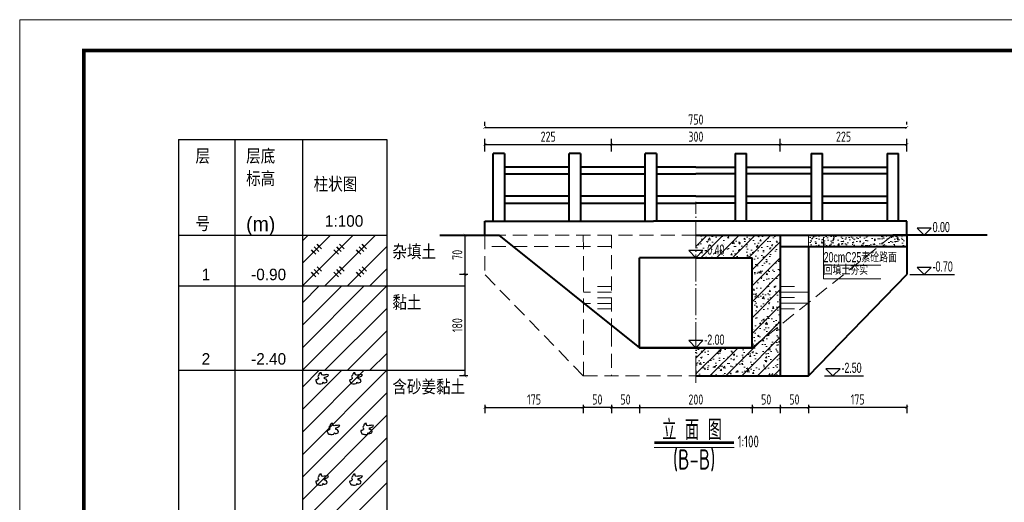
# Model space of a CAD drawing. Header units: inches. Extents: x 97745 to 142261, y 62673 to 100665.
# Tile 104 of 148: x 127744 to 129494, y 85604 to 86461. Entities that reach past the tile are written whole.
import ezdxf
from ezdxf.enums import TextEntityAlignment as Align

# ---------------------------------------------------------------- set-up
doc = ezdxf.new("R2010")
doc.units = ezdxf.units.IN
doc.header["$MEASUREMENT"] = 0
for name, pattern in [('ACAD_ISO04W100', [30, 24, -3, 0, -3]), ('DASHED', [0.75, 0.5, -0.25]), ('DASHED2', [0.375, 0.25, -0.125])]:
    doc.linetypes.add(name, pattern=pattern)
doc.layers.get('0').update_dxf_attribs({"lineweight": 15})
for name, color, linetype, lineweight in [('00、2粗实线', 1, 'Continuous', 40), ('00、4细实线', 4, 'Continuous', 18), ('00、5虚线', 2, 'DASHED', 18), ('BM1', 7, 'Continuous', 15), ('中心线', 3, 'ACAD_ISO04W100', 18), ('标注', 3, 'Continuous', 18), ('栏杆', 5, 'Continuous', 40), ('符号', 9, 'Continuous', 20), ('细线', 7, 'Continuous', 25), ('虚线1', 5, 'DASHED2', 20), ('轮廓线', 1, 'Continuous', 40)]:
    doc.layers.add(name, color=color, linetype=linetype, lineweight=lineweight)
for name, color, linetype in [('1', 7, 'Continuous'), ('6', 7, 'Continuous'), ('dim', 4, 'Continuous'), ('断面标高标注', 3, 'Continuous')]:
    doc.layers.add(name, color=color, linetype=linetype)
doc.styles.add('03、he-e', font='hztxt_e.shx', dxfattribs={"width": 0.65, "bigfont": 'hztxt.shx'})
doc.styles.add('HZTXT', font='tssdeng.shx', dxfattribs={"width": 0.75, "bigfont": 'hztxt.shx'})
doc.styles.add('三级钢', font='tssdeng.shx', dxfattribs={"width": 0.7, "height": 30, "bigfont": 'hztxt.shx'})
doc.styles.add('楷体', font='hztxt_e.shx', dxfattribs={"width": 0.7, "bigfont": 'hztxt.shx'})
doc.dimstyles.new('3', dxfattribs={"dimtxt": 25, "dimasz": 12, "dimexe": 10, "dimexo": 30, "dimgap": 5, "dimtad": 1, "dimdec": 0, "dimzin": 0, "dimdsep": 46, "dimtxsty": 'HZTXT', "dimblk": 'ARCHTICK', "dimcen": 0, "dimclrt": 7, "dimazin": 2, "dimtfac": 1, "dimtdec": 0, "dimtix": 1, "dimtmove": 2, "dimatfit": 3, "dimfxl": 250, "dimtolj": 1, "dimtzin": 0, "dimarcsym": 0})

# ---------------------------------------------------------------- blocks, each defined once
blk = doc.blocks.new('_ArchTick')
at = {"color": 0, "linetype": 'ByBlock', "const_width": 0.15}
blk.add_lwpolyline([(-0.5, -0.5), (0.5, 0.5)], dxfattribs=at)
blk = doc.blocks.new('*D1776')
at = {"color": 0, "lineweight": -2}
for p, q in [((128570.8, 86226.9), (128570.8, 86249.2)), ((128795.8, 86226.9), (128795.8, 86249.2)), ((128570.8, 86239.2), (128795.8, 86239.2))]:
    blk.add_line(p, q, dxfattribs=at)
at = {"color": 0, "lineweight": -2, "xscale": 5, "yscale": 5, "zscale": 5, "rotation": 180}
blk.add_blockref('_ArchTick', (128570.8, 86239.2), dxfattribs=at)
at = {"color": 0, "lineweight": -2, "xscale": 5, "yscale": 5, "zscale": 5}
blk.add_blockref('_ArchTick', (128795.8, 86239.2), dxfattribs=at)
at = {"color": 7, "insert": (128683.3, 86253.2), "char_height": 18, "attachment_point": 5, "style": 'HZTXT'}
blk.add_mtext('\\A1;225', dxfattribs=at)
blk = doc.blocks.new('*D1777')
at = {"color": 0, "lineweight": -2}
for p, q in [((128795.8, 86226.9), (128795.8, 86249.2)), ((129095.8, 86226.9), (129095.8, 86249.2)), ((128795.8, 86239.2), (129095.8, 86239.2))]:
    blk.add_line(p, q, dxfattribs=at)
at = {"color": 0, "lineweight": -2, "xscale": 5, "yscale": 5, "zscale": 5, "rotation": 180}
blk.add_blockref('_ArchTick', (128795.8, 86239.2), dxfattribs=at)
at = {"color": 0, "lineweight": -2, "xscale": 5, "yscale": 5, "zscale": 5}
blk.add_blockref('_ArchTick', (129095.8, 86239.2), dxfattribs=at)
at = {"color": 7, "insert": (128945.8, 86253.2), "char_height": 18, "attachment_point": 5, "style": 'HZTXT'}
blk.add_mtext('\\A1;300', dxfattribs=at)
blk = doc.blocks.new('*D1778')
at = {"color": 0, "lineweight": -2}
for p, q in [((129095.8, 86226.9), (129095.8, 86249.2)), ((129320.8, 86226.9), (129320.8, 86249.2)), ((129095.8, 86239.2), (129320.8, 86239.2))]:
    blk.add_line(p, q, dxfattribs=at)
at = {"color": 0, "lineweight": -2, "xscale": 5, "yscale": 5, "zscale": 5, "rotation": 180}
blk.add_blockref('_ArchTick', (129095.8, 86239.2), dxfattribs=at)
at = {"color": 0, "lineweight": -2, "xscale": 5, "yscale": 5, "zscale": 5}
blk.add_blockref('_ArchTick', (129320.8, 86239.2), dxfattribs=at)
at = {"color": 7, "insert": (129208.3, 86253.2), "char_height": 18, "attachment_point": 5, "style": 'HZTXT'}
blk.add_mtext('\\A1;225', dxfattribs=at)
blk = doc.blocks.new('*D1779')
at = {"color": 0, "lineweight": -2}
for p, q in [((128570.8, 85776.6), (128570.8, 85762.2)), ((128570.8, 85772.2), (128745.6, 85772.2)), ((128745.6, 85776.6), (128745.6, 85762.2))]:
    blk.add_line(p, q, dxfattribs=at)
at = {"color": 0, "lineweight": -2, "xscale": 5, "yscale": 5, "zscale": 5, "rotation": 180}
blk.add_blockref('_ArchTick', (128570.8, 85772.2), dxfattribs=at)
at = {"color": 0, "lineweight": -2, "xscale": 5, "yscale": 5, "zscale": 5}
blk.add_blockref('_ArchTick', (128745.6, 85772.2), dxfattribs=at)
at = {"color": 7, "insert": (128658.2, 85786.2), "char_height": 18, "attachment_point": 5, "style": 'HZTXT'}
blk.add_mtext('\\A1;175', dxfattribs=at)
blk = doc.blocks.new('*D1780')
at = {"color": 0, "lineweight": -2}
for p, q in [((128795.7, 85776.6), (128795.7, 85762.2)), ((128795.7, 85772.2), (128845.8, 85772.2)), ((128845.8, 85776.6), (128845.8, 85762.2))]:
    blk.add_line(p, q, dxfattribs=at)
at = {"color": 0, "lineweight": -2, "xscale": 5, "yscale": 5, "zscale": 5, "rotation": 180}
blk.add_blockref('_ArchTick', (128795.7, 85772.2), dxfattribs=at)
at = {"color": 0, "lineweight": -2, "xscale": 5, "yscale": 5, "zscale": 5}
blk.add_blockref('_ArchTick', (128845.8, 85772.2), dxfattribs=at)
at = {"color": 7, "insert": (128820.7, 85786.2), "char_height": 18, "attachment_point": 5, "style": 'HZTXT'}
blk.add_mtext('\\A1;50', dxfattribs=at)
blk = doc.blocks.new('*D1781')
at = {"color": 0, "lineweight": -2}
for p, q in [((128845.8, 85776.6), (128845.8, 85762.2)), ((128845.8, 85772.2), (129045.8, 85772.2)), ((129045.8, 85776.6), (129045.8, 85762.2))]:
    blk.add_line(p, q, dxfattribs=at)
at = {"color": 0, "lineweight": -2, "xscale": 5, "yscale": 5, "zscale": 5, "rotation": 180}
blk.add_blockref('_ArchTick', (128845.8, 85772.2), dxfattribs=at)
at = {"color": 0, "lineweight": -2, "xscale": 5, "yscale": 5, "zscale": 5}
blk.add_blockref('_ArchTick', (129045.8, 85772.2), dxfattribs=at)
at = {"color": 7, "insert": (128945.8, 85786.2), "char_height": 18, "attachment_point": 5, "style": 'HZTXT'}
blk.add_mtext('\\A1;200', dxfattribs=at)
blk = doc.blocks.new('*D1782')
at = {"color": 0, "lineweight": -2}
for p, q in [((129045.8, 85776.6), (129045.8, 85762.2)), ((129045.8, 85772.2), (129095.9, 85772.2)), ((129095.9, 85776.6), (129095.9, 85762.2))]:
    blk.add_line(p, q, dxfattribs=at)
at = {"color": 0, "lineweight": -2, "xscale": 5, "yscale": 5, "zscale": 5, "rotation": 180}
blk.add_blockref('_ArchTick', (129045.8, 85772.2), dxfattribs=at)
at = {"color": 0, "lineweight": -2, "xscale": 5, "yscale": 5, "zscale": 5}
blk.add_blockref('_ArchTick', (129095.9, 85772.2), dxfattribs=at)
at = {"color": 7, "insert": (129070.8, 85786.2), "char_height": 18, "attachment_point": 5, "style": 'HZTXT'}
blk.add_mtext('\\A1;50', dxfattribs=at)
blk = doc.blocks.new('*D1786')
at = {"color": 0, "lineweight": -2}
for p, q in [((128540.8, 86008.2), (128525.7, 86008.2)), ((128535.7, 85828.2), (128535.7, 86008.2)), ((128540.8, 85828.2), (128525.7, 85828.2))]:
    blk.add_line(p, q, dxfattribs=at)
at = {"color": 0, "lineweight": -2, "xscale": 5, "yscale": 5, "zscale": 5}
for p, rotation in [((128535.7, 86008.2), 90), ((128535.7, 85828.2), 270)]:
    blk.add_blockref('_ArchTick', p, dxfattribs=dict(at, rotation=rotation))
at = {"color": 7, "insert": (128521.7, 85918.2), "char_height": 18, "attachment_point": 5, "rotation": 90, "style": 'HZTXT'}
blk.add_mtext('\\A1;180', dxfattribs=at)
blk = doc.blocks.new('*D1787')
at = {"color": 0, "lineweight": -2}
for p, q in [((128540.8, 86078.2), (128525.7, 86078.2)), ((128535.7, 86008.2), (128535.7, 86078.2)), ((128540.8, 86008.2), (128525.7, 86008.2))]:
    blk.add_line(p, q, dxfattribs=at)
at = {"color": 0, "lineweight": -2, "xscale": 5, "yscale": 5, "zscale": 5}
for p, rotation in [((128535.7, 86078.2), 90), ((128535.7, 86008.2), 270)]:
    blk.add_blockref('_ArchTick', p, dxfattribs=dict(at, rotation=rotation))
at = {"color": 7, "insert": (128521.7, 86043.2), "char_height": 18, "attachment_point": 5, "rotation": 90, "style": 'HZTXT'}
blk.add_mtext('\\A1;70', dxfattribs=at)
blk = doc.blocks.new('*D1794')
at = {"color": 0, "lineweight": -2}
for p, q in [((128745.6, 85776.6), (128745.6, 85762.2)), ((128795.7, 85772.2), (128745.6, 85772.2)), ((128795.7, 85776.6), (128795.7, 85762.2))]:
    blk.add_line(p, q, dxfattribs=at)
at = {"color": 0, "lineweight": -2, "xscale": 5, "yscale": 5, "zscale": 5, "rotation": 180}
blk.add_blockref('_ArchTick', (128745.6, 85772.2), dxfattribs=at)
at = {"color": 0, "lineweight": -2, "xscale": 5, "yscale": 5, "zscale": 5}
blk.add_blockref('_ArchTick', (128795.7, 85772.2), dxfattribs=at)
at = {"color": 7, "insert": (128770.6, 85786.2), "char_height": 18, "attachment_point": 5, "style": 'HZTXT'}
blk.add_mtext('\\A1;50', dxfattribs=at)
blk = doc.blocks.new('*D1795')
at = {"color": 0, "lineweight": -2}
for p, q in [((129146, 85776.6), (129146, 85762.2)), ((129320.8, 85772.2), (129146, 85772.2)), ((129320.8, 85776.6), (129320.8, 85762.2))]:
    blk.add_line(p, q, dxfattribs=at)
at = {"color": 0, "lineweight": -2, "xscale": 5, "yscale": 5, "zscale": 5, "rotation": 180}
blk.add_blockref('_ArchTick', (129146, 85772.2), dxfattribs=at)
at = {"color": 0, "lineweight": -2, "xscale": 5, "yscale": 5, "zscale": 5}
blk.add_blockref('_ArchTick', (129320.8, 85772.2), dxfattribs=at)
at = {"color": 7, "insert": (129233.4, 85786.2), "char_height": 18, "attachment_point": 5, "style": 'HZTXT'}
blk.add_mtext('\\A1;175', dxfattribs=at)
blk = doc.blocks.new('*D1796')
at = {"color": 0, "lineweight": -2}
for p, q in [((129095.9, 85776.6), (129095.9, 85762.2)), ((129095.9, 85772.2), (129146, 85772.2)), ((129146, 85776.6), (129146, 85762.2))]:
    blk.add_line(p, q, dxfattribs=at)
at = {"color": 0, "lineweight": -2, "xscale": 5, "yscale": 5, "zscale": 5, "rotation": 180}
blk.add_blockref('_ArchTick', (129095.9, 85772.2), dxfattribs=at)
at = {"color": 0, "lineweight": -2, "xscale": 5, "yscale": 5, "zscale": 5}
blk.add_blockref('_ArchTick', (129146, 85772.2), dxfattribs=at)
at = {"color": 7, "insert": (129120.9, 85786.2), "char_height": 18, "attachment_point": 5, "style": 'HZTXT'}
blk.add_mtext('\\A1;50', dxfattribs=at)
blk = doc.blocks.new('*D1772')
at = {"color": 0, "lineweight": -2}
for p, q in [((128570.8, 86272.2), (128570.8, 86279.6)), ((129320.8, 86274.9), (129320.8, 86279.6)), ((128570.8, 86269.6), (129320.8, 86269.6))]:
    blk.add_line(p, q, dxfattribs=at)
at = {"color": 0, "lineweight": -2, "xscale": 5, "yscale": 5, "zscale": 5, "rotation": 180}
blk.add_blockref('_ArchTick', (128570.8, 86269.6), dxfattribs=at)
at = {"color": 0, "lineweight": -2, "xscale": 5, "yscale": 5, "zscale": 5}
blk.add_blockref('_ArchTick', (129320.8, 86269.6), dxfattribs=at)
at = {"color": 7, "insert": (128945.8, 86283.6), "char_height": 18, "attachment_point": 5, "style": 'HZTXT'}
blk.add_mtext('\\A1;750', dxfattribs=at)
blk = doc.blocks.new('SJ')
for p, q in [((0.265, 0.663), (0.243, 0.636)), ((0.243, 0.636), (0.283, 0.544)), ((0.28, 0.69), (0.265, 0.663)), ((0.303, 0.715), (0.28, 0.69)), ((0.315, 0.785), (0.303, 0.715)), ((0.355, 0.815), (0.315, 0.785)), ((0.367, 0.84), (0.355, 0.815)), ((0.427, 0.852), (0.367, 0.84)), ((0.469, 0.85), (0.427, 0.852)), ((0.442, 0.81), (0.447, 0.82)), ((0.442, 0.802), (0.442, 0.81)), ((0.504, 0.725), (0.442, 0.802)), ((0.447, 0.82), (0.469, 0.85)), ((0.557, 0.715), (0.504, 0.725)), ((0.614, 0.718), (0.557, 0.715)), ((0.661, 0.723), (0.614, 0.718)), ((0.639, 0.581), (0.674, 0.596)), ((0.718, 0.73), (0.661, 0.723)), ((0.674, 0.596), (0.833, 0.655)), ((0.788, 0.752), (0.718, 0.73)), ((0.888, 0.723), (0.788, 0.752)), ((0.833, 0.655), (0.888, 0.723)), ((0.138, 0.434), (0.133, 0.374)), ((0.133, 0.374), (0.143, 0.354)), ((0.168, 0.432), (0.138, 0.434)), ((0.143, 0.354), (0.156, 0.342)), ((0.156, 0.342), (0.195, 0.24)), ((0.223, 0.432), (0.168, 0.432)), ((0.195, 0.24), (0.238, 0.223)), ((0.238, 0.476), (0.223, 0.432)), ((0.253, 0.486), (0.238, 0.476)), ((0.238, 0.223), (0.313, 0.205)), ((0.283, 0.489), (0.253, 0.486)), ((0.283, 0.544), (0.275, 0.556)), ((0.275, 0.556), (0.28, 0.531)), ((0.28, 0.531), (0.283, 0.494)), ((0.283, 0.494), (0.283, 0.489)), ((0.313, 0.205), (0.352, 0.2)), ((0.352, 0.2), (0.38, 0.193)), ((0.38, 0.193), (0.427, 0.198)), ((0.427, 0.198), (0.524, 0.22)), ((0.524, 0.22), (0.537, 0.243)), ((0.537, 0.243), (0.549, 0.272)), ((0.549, 0.272), (0.567, 0.302)), ((0.567, 0.302), (0.619, 0.26)), ((0.619, 0.26), (0.661, 0.25)), ((0.639, 0.489), (0.639, 0.581)), ((0.669, 0.484), (0.639, 0.489)), ((0.661, 0.25), (0.721, 0.265)), ((0.716, 0.481), (0.669, 0.484)), ((0.748, 0.474), (0.716, 0.481)), ((0.721, 0.265), (0.781, 0.292)), ((0.806, 0.372), (0.748, 0.474)), ((0.781, 0.292), (0.806, 0.372))]:
    blk.add_line(p, q)

msp = doc.modelspace()

# ---------------------------------------------------------------- hatches: boundary and pattern name
at = {"layer": '00、4细实线'}
h = msp.add_hatch(dxfattribs=at)
h.set_pattern_fill('GJHNT,_O', color=256, scale=4, pattern_type=2)
h.set_pattern_definition([(45, (-502368.746, 98210.423), (-14.1421356, 14.1421356), []), (50, (-502368.746, 98210.423), (28.6904073, -2.5100854), [3, -33]), (355, (-502368.746, 98210.423), (-5.5500533, 30.0876853), [2.4, -26.4]), (100.4514, (-502366.355, 98210.214), (23.1403753, 27.5775817), [2.5496076, -28.0456845]), (46.1842, (-502368.746, 98218.423), (42.689642, -6.6207606), [4.5, -49.5]), (96.6356, (-502365.19, 98217.87), (37.3865082, 38.9647148), [3.8244115, -42.06852]), (351.1842, (-502368.746, 98218.423), (37.3864778, 38.964744), [3.6, -39.6]), (21, (-502364.746, 98216.423), (23.8762821, -16.1047556), [3, -33]), (326, (-502364.746, 98216.423), (9.7326133, 29.0060018), [2.4, -26.4]), (71.4514, (-502362.756, 98215.08), (33.6089051, 12.9012199), [2.5496076, -28.0456845]), (37.5, (-502368.746, 98210.423), (0.48639421, 13.31575415), [0.2, -26.08, 0.2, -26.8, 0.2, -26.5]), (7.5, (-502368.746, 98210.423), (10.5227815, 15.77646848), [0.2, -15.28, 0.2, -25.48, 0.2, -10.1]), (327.5, (-502377.666, 98210.423), (21.35289745, -0.90219487), [0.2, -10, 0.2, -31.2, 0.2, -41.4]), (317.5, (-502381.666, 98210.423), (23.3274468, 4.0041993), [0.2, -13, 0.2, -20.72, 0.2, -29.4])])
h.paths.add_polyline_path([(129095.895, 86078.167), (128945.787, 86078.167), (128945.787, 86050.765), (128958.385, 86050.765), (128945.787, 86038.167), (128999.768, 86038.167), (129045.787, 86038.167), (129045.787, 85922.611), (129095.893, 85967.15)])
h.paths.add_polyline_path([(129095.893, 85967.15), (129045.787, 85922.611), (129045.787, 85916.628), (129045.787, 85878.167), (128995.787, 85878.167), (128945.787, 85878.167), (128945.787, 85828.163), (129095.891, 85828.161)])
h.paths.add_polyline_path([(128959.203, 86036.72), (129003.143, 86036.72), (129003.143, 86056.97), (128959.203, 86056.97)], flags=25)
h = msp.add_hatch(dxfattribs=at)
h.set_pattern_fill('AR-CONC,_O', color=256, scale=0.1, pattern_type=2)
h.set_pattern_definition([(50, (-502316.006, 126636.989), (18.2184669, -1.59390855), [1.905, -20.955]), (355, (-502316.006, 126636.989), (-3.5242826, 19.1056643), [1.524, -16.764]), (100.451, (-502314.488, 126636.856), (14.69425017, 17.5116688), [1.619, -17.809]), (46.1842, (-502316.006, 126642.069), (27.1079041, -4.2042328), [2.8575, -31.4325]), (96.6356, (-502313.747, 126641.718), (23.7404234, 24.7425556), [2.4285, -26.7135]), (351.184, (-502316.006, 126642.07), (23.7404606, 24.7425118), [2.286, -25.146]), (21, (-502313.466, 126640.799), (15.161488, -10.22655185), [1.905, -20.955]), (326, (-502313.466, 126640.799), (6.18020283, 18.4187966), [1.524, -16.764]), (71.4514, (-502312.202, 126639.947), (21.3416491, 8.19228577), [1.619, -17.809]), (37.5, (-502316.006, 126636.989), (0.308860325, 8.45550389), [0, -16.5608, 0, -17.018, 0, -16.8275]), (7.5, (-502316.006, 126636.989), (6.68196625, 10.01805748), [0, -9.7028, 0, -16.1798, 0, -6.4135]), (327.5, (-502321.67, 126636.989), (13.55905952, -0.5728744), [0, -6.35, 0, -19.812, 0, -26.289]), (317.5, (-502324.21, 126636.989), (14.81291814, 2.5426491), [0, -8.255, 0, -13.1572, 0, -18.669])])
h.paths.add_polyline_path([(129273.527, 86078.167), (129198.635, 86078.167), (129198.634, 86058.167), (129251.027, 86058.167)])
h.paths.add_polyline_path([(129198.635, 86078.167), (129148.635, 86078.167), (129148.634, 86058.167), (129198.634, 86058.167)])
h.paths.add_polyline_path([(129320.787, 86058.167), (129320.787, 86078.167), (129273.527, 86078.167), (129251.027, 86058.167)])

# ---------------------------------------------------------------- linework, layer by layer
at = {"ltscale": 5}
msp.add_line((129014.174, 85700.654), (128871.898, 85700.654), dxfattribs=at)
at = {"layer": '00、2粗实线', "ltscale": 2}
for p, q in [((128945.787, 86078.167), (129320.787, 86078.167)), ((129095.895, 86078.167), (129095.891, 85828.161)), ((129463.703, 86078.167), (129295.787, 86078.167)), ((129320.787, 86078.167), (129320.787, 86008.167)), ((129095.894, 86058.167), (129320.787, 86058.167)), ((129145.894, 86058.167), (129145.891, 85828.16)), ((128945.787, 86038.167), (128845.787, 86038.167)), ((128845.787, 85878.167), (128845.787, 86038.167)), ((128945.787, 86038.167), (129045.787, 86038.167)), ((129045.787, 85916.628), (129045.787, 86038.167)), ((129145.891, 85828.16), (129320.787, 86008.167)), ((129045.787, 85878.167), (129045.787, 85916.628)), ((128945.787, 85878.167), (128845.787, 85878.167)), ((129045.787, 85878.167), (128945.787, 85878.167)), ((128945.787, 85878.167), (129045.787, 85878.167)), ((129045.787, 85878.167), (129045.787, 85878.167)), ((128945.787, 85828.163), (129145.891, 85828.16))]:
    msp.add_line(p, q, dxfattribs=at)
at = {"layer": '00、2粗实线'}
msp.add_lwpolyline([(128490.605, 86078.167), (128595.787, 86078.167), (128845.787, 85878.167), (128945.787, 85878.167)], dxfattribs=at)
at = {"layer": '00、4细实线'}
msp.add_line((128745.683, 85828.167), (128745.683, 85828.167), dxfattribs=at)
at = {"layer": '00、5虚线', "ltscale": 50}
for p, q in [((128945.787, 86078.167), (128570.787, 86078.167)), ((128570.787, 86078.167), (128570.787, 86008.167)), ((128745.935, 85828.167), (128745.787, 86078.137)), ((128795.889, 85905.008), (128795.787, 86078.167)), ((129295.787, 86078.167), (129045.787, 85878.167)), ((129145.895, 86078.166), (129145.894, 86058.167)), ((128795.799, 86058.167), (128570.787, 86058.167)), ((128745.683, 85828.167), (128570.787, 86008.167)), ((128795.853, 85986.997), (128770.853, 85986.997)), ((128795.853, 85976.997), (128745.853, 85976.997)), ((128795.853, 85966.997), (128770.853, 85966.997)), ((128795.853, 85956.997), (128745.853, 85956.997)), ((128795.853, 85946.997), (128770.853, 85946.997)), ((128795.786, 85905.091), (128795.683, 85828.167)), ((128845.787, 85878.167), (128845.787, 85878.167)), ((128745.683, 85828.167), (128945.787, 85828.163))]:
    msp.add_line(p, q, dxfattribs=at)
at = {"layer": '1'}
for p, q in [((128026.46, 86248.167), (128246.46, 86248.167)), ((128026.46, 86248.167), (128026.46, 85358.167)), ((128026.46, 86248.167), (128246.46, 86248.167)), ((128126.46, 86248.167), (128126.46, 85358.167)), ((128246.46, 86248.167), (128396.46, 86248.167)), ((128246.46, 86248.167), (128246.46, 85358.167)), ((128246.46, 86248.167), (128246.46, 85358.167)), ((128246.46, 86248.167), (128396.46, 86248.167)), ((128396.46, 86248.167), (128396.46, 85358.167)), ((128026.46, 86078.167), (128246.46, 86078.167)), ((128246.46, 86078.167), (128396.46, 86078.167))]:
    msp.add_line(p, q, dxfattribs=at)
at = {"layer": '6'}
for p, q in [((128246.46, 85988.167), (128336.46, 86078.167)), ((128246.46, 86028.167), (128296.46, 86078.167)), ((128246.46, 86068.167), (128256.46, 86078.167)), ((128286.46, 85988.167), (128376.46, 86078.167)), ((128266.46, 86048.167), (128262.46, 86052.167)), ((128262.46, 86052.167), (128270.46, 86044.167)), ((128271.46, 86053.167), (128267.46, 86057.167)), ((128267.46, 86057.167), (128275.46, 86049.167)), ((128276.46, 86058.167), (128272.46, 86062.167)), ((128272.46, 86062.167), (128280.46, 86054.167)), ((128306.46, 86048.167), (128302.46, 86052.167)), ((128302.46, 86052.167), (128310.46, 86044.167)), ((128311.46, 86053.167), (128307.46, 86057.167)), ((128307.46, 86057.167), (128315.46, 86049.167)), ((128316.46, 86058.167), (128312.46, 86062.167)), ((128312.46, 86062.167), (128320.46, 86054.167)), ((128326.46, 85988.167), (128396.46, 86058.167)), ((128346.46, 86048.167), (128342.46, 86052.167)), ((128342.46, 86052.167), (128350.46, 86044.167)), ((128351.46, 86053.167), (128347.46, 86057.167)), ((128347.46, 86057.167), (128355.46, 86049.167)), ((128356.46, 86058.167), (128352.46, 86062.167)), ((128352.46, 86062.167), (128360.46, 86054.167)), ((128271.46, 86013.167), (128267.46, 86017.167)), ((128267.46, 86017.167), (128275.46, 86009.167)), ((128276.46, 86018.167), (128272.46, 86022.167)), ((128272.46, 86022.167), (128280.46, 86014.167)), ((128311.46, 86013.167), (128307.46, 86017.167)), ((128307.46, 86017.167), (128315.46, 86009.167)), ((128316.46, 86018.167), (128312.46, 86022.167)), ((128312.46, 86022.167), (128320.46, 86014.167)), ((128351.46, 86013.167), (128347.46, 86017.167)), ((128347.46, 86017.167), (128355.46, 86009.167)), ((128356.46, 86018.167), (128352.46, 86022.167)), ((128352.46, 86022.167), (128360.46, 86014.167)), ((128366.46, 85988.167), (128396.46, 86018.167)), ((128266.46, 86008.167), (128262.46, 86012.167)), ((128262.46, 86012.167), (128270.46, 86004.167)), ((128306.46, 86008.167), (128302.46, 86012.167)), ((128302.46, 86012.167), (128310.46, 86004.167)), ((128346.46, 86008.167), (128342.46, 86012.167)), ((128342.46, 86012.167), (128350.46, 86004.167)), ((128026.46, 85988.167), (128246.46, 85988.167)), ((128246.46, 85988.167), (128251.46, 85988.167)), ((128246.46, 85838.167), (128396.46, 85988.167)), ((128246.46, 85878.167), (128356.46, 85988.167)), ((128246.46, 85918.167), (128316.46, 85988.167)), ((128246.46, 85958.167), (128276.46, 85988.167)), ((128251.46, 85988.167), (128396.46, 85988.167)), ((128396.46, 85988.167), (128406.46, 85988.167)), ((128406.46, 85988.167), (128536.036, 85988.167)), ((128286.46, 85838.167), (128396.46, 85948.167)), ((128326.46, 85838.167), (128396.46, 85908.167)), ((128366.46, 85838.167), (128396.46, 85868.167)), ((128026.46, 85838.167), (128246.46, 85838.167)), ((128246.46, 85838.167), (128251.46, 85838.167)), ((128246.46, 85688.167), (128396.46, 85838.167)), ((128246.46, 85728.167), (128356.46, 85838.167)), ((128246.46, 85768.167), (128316.46, 85838.167)), ((128246.46, 85808.167), (128276.46, 85838.167)), ((128251.46, 85838.167), (128396.46, 85838.167)), ((128396.46, 85838.167), (128406.46, 85838.167)), ((128406.46, 85838.167), (128536.036, 85838.167)), ((128246.46, 85648.167), (128396.46, 85798.167)), ((128246.46, 85608.167), (128396.46, 85758.167)), ((128246.46, 85568.167), (128396.46, 85718.167)), ((128286.46, 85568.167), (128396.46, 85678.167)), ((128326.46, 85568.167), (128396.46, 85638.167))]:
    msp.add_line(p, q, dxfattribs=at)
at = {"layer": 'BM1', "const_width": 0.677}
msp.add_lwpolyline([(127744.333, 86460.648), (130617.388, 86460.648), (130617.388, 84428.976), (127744.333, 84428.976), (127744.333, 86460.648)], dxfattribs=at)
at = {"layer": 'BM1'}
msp.add_lwpolyline([(127744.333, 86460.648), (130617.388, 86460.648), (130617.388, 84428.976), (127744.333, 84428.976)], close=True, dxfattribs=at)
at = {"layer": 'BM1', "color": 0, "linetype": 'Continuous', "const_width": 6.771}
msp.add_lwpolyline([(127857.99, 84462.831), (127857.99, 86406.272), (130583.534, 86406.272), (130583.534, 84462.831)], close=True, dxfattribs=at)
at = {"layer": 'dim'}
for p, q in [((129335.063, 86078.167), (129405.583, 86078.167)), ((129326.402, 86008.167), (129405.583, 86008.167))]:
    msp.add_line(p, q, dxfattribs=at)
for points in [[(129339.004, 86090.765), (129351.602, 86078.167), (129364.2, 86090.765)], [(129339.004, 86020.765), (129351.602, 86008.167), (129364.2, 86020.765)]]:
    msp.add_lwpolyline(points, close=True, dxfattribs=at)
at = {"layer": '中心线', "ltscale": 2}
msp.add_line((128945.787, 85815.578), (128945.787, 86137.345), dxfattribs=at)
at = {"layer": '断面标高标注'}
for p, q in [((128920.587, 86038.167), (128999.768, 86038.167)), ((128920.587, 85878.167), (128999.768, 85878.167)), ((129174.563, 85828.16), (129243.523, 85828.16))]:
    msp.add_line(p, q, dxfattribs=at)
for points in [[(128933.189, 86050.765), (128945.787, 86038.167), (128958.385, 86050.765)], [(128933.189, 85890.765), (128945.787, 85878.167), (128958.385, 85890.765)], [(129176.944, 85840.758), (129189.543, 85828.16), (129202.141, 85840.758)]]:
    msp.add_lwpolyline(points, close=True, dxfattribs=at)
at = {"layer": '标注', "color": 9, "ltscale": 0.5}
for p, q in [((129172.414, 86024.637), (129274.619, 86024.637)), ((129172.414, 86000.292), (129274.619, 86000.292))]:
    msp.add_line(p, q, dxfattribs=at)
msp.add_lwpolyline([(129172.414, 86000.292), (129172.414, 86073.489), (129172.414, 86073.489)], dxfattribs=at)
at = {"layer": '栏杆'}
for p, q in [((128585.787, 86103.167), (128585.787, 86223.167)), ((128605.787, 86223.167), (128585.787, 86223.167)), ((128605.787, 86223.167), (128605.787, 86103.167)), ((128720.787, 86103.167), (128720.787, 86223.167)), ((128740.787, 86223.167), (128720.787, 86223.167)), ((128740.787, 86223.167), (128740.787, 86103.167)), ((128855.787, 86103.167), (128855.787, 86223.167)), ((128875.787, 86223.167), (128855.787, 86223.167)), ((128875.787, 86223.167), (128875.787, 86103.167)), ((129015.787, 86223.167), (129015.787, 86103.167)), ((129015.787, 86223.167), (129035.787, 86223.167)), ((129035.787, 86103.167), (129035.787, 86223.167)), ((129150.787, 86223.167), (129150.787, 86103.167)), ((129150.787, 86223.167), (129170.787, 86223.167)), ((129170.787, 86103.167), (129170.787, 86223.167)), ((129285.787, 86223.167), (129285.787, 86103.167)), ((129285.787, 86223.167), (129305.787, 86223.167)), ((129305.787, 86103.167), (129305.787, 86223.167)), ((128720.787, 86199.167), (128605.787, 86199.167)), ((128855.787, 86199.167), (128740.787, 86199.167)), ((128945.787, 86199.167), (128875.787, 86199.167)), ((128945.787, 86199.167), (129015.787, 86199.167)), ((129035.787, 86199.167), (129150.787, 86199.167)), ((129035.787, 86199.167), (129150.787, 86199.167)), ((129170.787, 86199.167), (129285.787, 86199.167)), ((128605.787, 86187.167), (128720.787, 86187.167)), ((128740.787, 86187.167), (128855.787, 86187.167)), ((128875.787, 86187.167), (128945.787, 86187.167)), ((129015.787, 86187.167), (128945.787, 86187.167)), ((129150.787, 86187.167), (129035.787, 86187.167)), ((129150.787, 86187.167), (129035.787, 86187.167)), ((129285.787, 86187.167), (129170.787, 86187.167)), ((128720.787, 86147.167), (128605.787, 86147.167)), ((128855.787, 86147.167), (128740.787, 86147.167)), ((128945.787, 86147.167), (128875.787, 86147.167)), ((128945.787, 86147.167), (129015.787, 86147.167)), ((129035.787, 86147.167), (129150.787, 86147.167)), ((129035.787, 86147.167), (129150.787, 86147.167)), ((129170.787, 86147.167), (129285.787, 86147.167)), ((128605.787, 86135.167), (128720.787, 86135.167)), ((128740.787, 86135.167), (128855.787, 86135.167)), ((128875.787, 86135.167), (128945.787, 86135.167)), ((129015.787, 86135.167), (128945.787, 86135.167)), ((129150.787, 86135.167), (129035.787, 86135.167)), ((129150.787, 86135.167), (129035.787, 86135.167)), ((129285.787, 86135.167), (129170.787, 86135.167))]:
    msp.add_line(p, q, dxfattribs=at)
at = {"layer": '符号'}
for p, q in [((129095.893, 85987.15), (129120.893, 85987.15)), ((129095.893, 85977.15), (129145.893, 85977.15)), ((129095.893, 85967.15), (129120.893, 85967.15)), ((129095.893, 85957.15), (129145.893, 85957.15)), ((129095.893, 85947.15), (129120.893, 85947.15))]:
    msp.add_line(p, q, dxfattribs=at)
at = {"layer": '细线', "ltscale": 5, "const_width": 4.8}
msp.add_lwpolyline([(128871.898, 85709.402), (129013.684, 85709.402)], dxfattribs=at)
at = {"layer": '虚线1', "ltscale": 2}
msp.add_line((129070.491, 85787.276), (129070.891, 85787.276), dxfattribs=at)
at = {"layer": '轮廓线'}
for p, q in [((128570.787, 86103.167), (128870.787, 86103.167)), ((128570.787, 86078.167), (128570.787, 86103.167)), ((129320.787, 86103.167), (128870.787, 86103.167)), ((129320.787, 86078.167), (129320.787, 86103.167))]:
    msp.add_line(p, q, dxfattribs=at)

# ---------------------------------------------------------------- block references
at = {"layer": '6', "xscale": 30, "yscale": 30, "zscale": 30}
for p in [(128266.46, 85808.167), (128326.46, 85808.167), (128286.46, 85718.167), (128346.46, 85718.167), (128266.46, 85628.167), (128326.46, 85628.167)]:
    msp.add_blockref('SJ', p, dxfattribs=at)

# ---------------------------------------------------------------- texts
at = {"ltscale": 5, "style": '三级钢', "width": 0.7}
for s, p in [('立 面 图', (128938.908, 85714.039)), ('(B-B)', (128942.791, 85661.702))]:
    msp.add_text(s, height=36, dxfattribs=at).set_placement(p, align=Align.CENTER)
msp.add_text('1:100', height=21, dxfattribs=at).set_placement((129019.973, 85701.142))
at = {"layer": '1', "style": '楷体'}
for s, height, p in [('层', 25.84, (128056.46, 86205.167)), ('层底', 25.84, (128146.46, 86205.167)), ('标高', 25.84, (128146.46, 86165.167)), ('柱状图', 25.84, (128266.46, 86155.167)), ('号', 25.84, (128056.46, 86085.167)), ('(m)', 25.84, (128146.46, 86085.167)), ('1:100', 20.4, (128286.46, 86093.167))]:
    msp.add_text(s, height=height, dxfattribs=at).set_placement(p)
at = {"layer": '6', "style": '楷体'}
for s, height, p in [('杂填土', 25.84, (128406.46, 86035.167)), ('1', 20.4, (128067.46, 85998.167)), ('黏土', 25.84, (128406.46, 85945.167)), ('2', 20.4, (128067.46, 85848.167)), ('含砂姜黏土', 25.84, (128406.46, 85795.167))]:
    msp.add_text(s, height=height, dxfattribs=at).set_placement(p)
for s, p in [('-0.90', (128186.46, 85998.167)), ('-2.40', (128186.46, 85848.167))]:
    msp.add_text(s, height=20.4, dxfattribs=at).set_placement(p, align=Align.CENTER)
at = {"layer": 'dim', "color": 3, "style": '03、he-e', "width": 0.65}
for s, p in [('0.00', (129366.722, 86078.167)), ('-0.70', (129366.722, 86008.167))]:
    msp.add_text(s, height=18, dxfattribs=at).set_placement(p, align=Align.BOTTOM_LEFT)
at = {"layer": '断面标高标注', "color": 3, "style": '03、he-e', "width": 0.65}
for s, p in [('-0.40', (128960.907, 86038.167)), ('-2.00', (128960.907, 85878.167)), ('-2.50', (129204.663, 85828.16))]:
    msp.add_text(s, height=18, dxfattribs=at).set_placement(p, align=Align.BOTTOM_LEFT)
at = {"layer": '标注', "color": 3, "style": '03、he-e', "width": 0.65}
for s, p in [('20cmC25素砼路面', (129172.914, 86024.637)), ('回填土夯实', (129172.914, 86002.137))]:
    msp.add_text(s, height=18, dxfattribs=at).set_placement(p, align=Align.BOTTOM_LEFT)

# ---------------------------------------------------------------- dimensions: what is measured, and where the dimension line sits
for base, p1, p2, picture, middle in [((129320.787, 86269.648), (128570.787, 86242.222), (129320.787, 86244.908), '*D1772', (128945.787, 86283.648)), ((128795.787, 86239.242), (128570.787, 86196.915), (128795.787, 86196.915), '*D1776', (128683.287, 86253.242)), ((129095.787, 86239.242), (128795.787, 86196.915), (129095.787, 86196.915), '*D1777', (128945.787, 86253.242)), ((129320.787, 86239.242), (129095.787, 86196.915), (129320.787, 86196.915), '*D1778', (129208.287, 86253.242)), ((128745.579, 85772.185), (128570.787, 85806.612), (128745.579, 85806.612), '*D1779', (128658.183, 85786.185)), ((128845.787, 85772.185), (128795.683, 85806.612), (128845.787, 85806.612), '*D1780', (128820.735, 85786.185)), ((129045.787, 85772.185), (128845.787, 85806.612), (129045.787, 85806.612), '*D1781', (128945.787, 85786.185)), ((129095.891, 85772.185), (129045.787, 85806.612), (129095.891, 85806.612), '*D1782', (129070.839, 85786.185)), ((129145.995, 85772.185), (129095.891, 85806.612), (129145.995, 85806.612), '*D1796', (129120.943, 85786.185))]:
    dim = msp.add_linear_dim(base=base, p1=p1, p2=p2, dimstyle='3', override={"dimtxt": 18, "dimasz": 5})
    dim.commit()
    dim.dimension.update_dxf_attribs({"geometry": picture, "text_midpoint": middle})
for base, p1, p2, angle, picture, middle in [((128535.696, 86078.167), (128570.787, 86008.167), (128570.787, 86078.167), 90, '*D1787', (128521.696, 86043.167)), ((128535.696, 86008.167), (128570.787, 85828.167), (128570.787, 86008.167), 90, '*D1786', (128521.696, 85918.167)), ((128745.579, 85772.185), (128795.683, 85806.612), (128745.579, 85806.612), 180, '*D1794', (128770.631, 85786.185)), ((129145.995, 85772.185), (129320.787, 85806.612), (129145.995, 85806.612), 180, '*D1795', (129233.391, 85786.185))]:
    dim = msp.add_linear_dim(base=base, p1=p1, p2=p2, angle=angle, dimstyle='3', override={"dimtxt": 18, "dimasz": 5})
    dim.commit()
    dim.dimension.update_dxf_attribs({"geometry": picture, "text_midpoint": middle})

doc.saveas('drawing.dxf')
